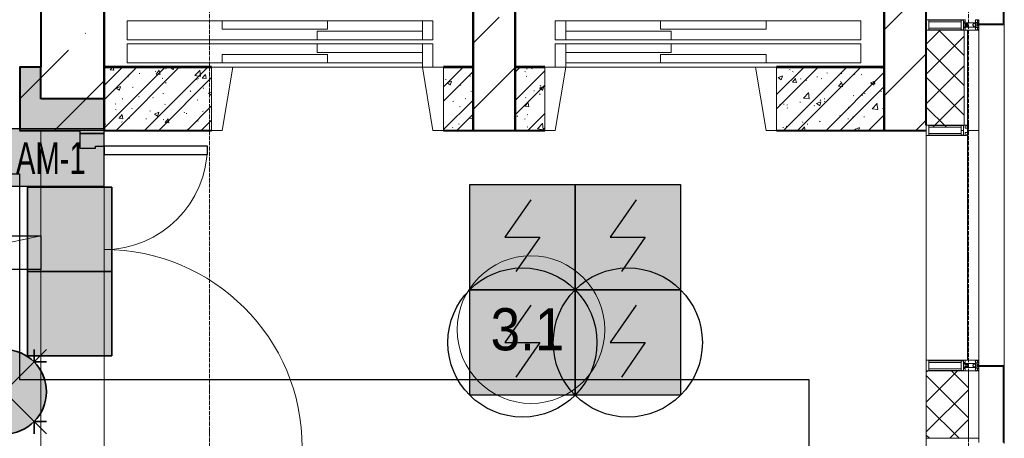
# Model space of a CAD drawing. Header units: millimetres. Extents: x -816133 to 919604, y 87941 to 147341.
# Tile 155 of 201: x -6552 to -1882, y 129264 to 131249. Entities that reach past the tile are written whole.
import ezdxf
from ezdxf.enums import TextEntityAlignment as Align

# ---------------------------------------------------------------- set-up
doc = ezdxf.new("R2010")
doc.units = ezdxf.units.MM
doc.linetypes.add('Линия сетки', pattern=[25, 20, -2.5, 0, -2.5])
for name, color, linetype, lineweight in [('A-000-M_MASS', 7, 'Continuous', 18), ('A-010-A_ROOM', 7, 'Continuous', 20), ('A-200-M_WALL', 7, 'Continuous', 18), ('A-200-M_WALL_EXT', 7, 'Continuous', 18), ('A-200-M_WALL_INT', 7, 'Continuous', 18), ('A-200-M_WALL_PAT', 7, 'Continuous', 40), ('A-214-M_CURT_WALL', 7, 'Continuous', 18), ('A-215-M_CURT_PANEL', 7, 'Continuous', 18), ('A-280-M_COLUMN', 7, 'Continuous', 18), ('A-325-M_DOOR', 7, 'Continuous', 18), ('A-325-M_DOOR__FRAME', 7, 'Continuous', 30), ('A-325-M_DOOR_OPENING', 7, 'Continuous', 18), ('A-325-M_DOOR_PANEL', 7, 'Continuous', 30), ('RC-Извещатели_пожарные', 1, 'Continuous', 30), ('Z-030-M_GRID', 7, 'Continuous', 9), ('Z-060-M_DETAIL', 7, 'Continuous', 18), ('ОС', 5, 'Continuous', 25), ('СОУЭ', 1, 'Continuous', 30), ('СС-011-ПОЖ-СИГНАЛИЗАЦИЯ', 1, 'Continuous', 30), ('УГО АПС и АПЗ$0$_АПС_Оборудование', 1, 'Continuous', 30)]:
    doc.layers.add(name, color=color, linetype=linetype, lineweight=lineweight)
doc.layers.add('EI_HATCH_GALV', color=7, linetype='Continuous')
doc.layers.add('ССПС', color=5, linetype='Continuous')
doc.layers.add('УГО АПС и АПЗ$0$СС_СОУЭ', color=7, linetype='Continuous', lineweight=35, true_color=0x004961)
doc.styles.add('1111', font='ARIALN.TTF')
doc.styles.add('Arial_2', font='arial.ttf', dxfattribs={"width": 0.9, "height": 400})
doc.styles.add('ISOCPEUR', font='isocpeur.ttf', dxfattribs={"height": 300})

# ---------------------------------------------------------------- blocks, each defined once
blk = doc.blocks.new('10эт')
at = {"layer": 'A-200-M_WALL_PAT', "lineweight": 18}
h = blk.add_hatch(color=9, dxfattribs=at)
h.paths.add_polyline_path([(353851.7, 129601.1), (353851.7, 129901.1), (353751.1, 129901.1), (353751.1, 129601.1)])
h.paths.add_polyline_path([(352651.1, 129601.1), (352651.1, 129901.1), (352251.7, 129901.1), (352251.7, 129601.1)])
h = blk.add_hatch(color=9, dxfattribs=at)
h.paths.add_polyline_path([(354036.7, 126501.1), (354151.7, 126501.1), (354151.7, 128021.1), (353851.7, 128021.1), (353851.7, 126501.1)])
h.paths.add_polyline_path([(354151.7, 129601.1), (354151.7, 129751.1), (353851.7, 129751.1), (353851.7, 129601.1), (354036.7, 129601.1)])
at = {"layer": 'A-000-M_MASS', "color": 9}
for p, q in [((354761.7, 129901.1), (355661.7, 129901.1)), ((357241.7, 129901.1), (356341.7, 129901.1)), ((353703.7, 129068.9), (353851.7, 129100.9))]:
    blk.add_line(p, q, dxfattribs=at)
at = {"layer": 'A-000-M_MASS', "color": 9, "lineweight": 30}
for p, q in [((353671.7, 129100.9), (353851.7, 129100.9)), ((353851.7, 129100.9), (353851.7, 128940.9)), ((353851.7, 128940.9), (353671.7, 128940.9))]:
    blk.add_line(p, q, dxfattribs=at)
at = {"layer": 'A-010-A_ROOM', "color": 9}
blk.add_circle((356176.5, 128656.3), 350, dxfattribs=at)
at = {"layer": 'A-200-M_WALL', "color": 9, "lineweight": 9}
for p, q in [((358051.7, 130076.1), (358051.7, 129626.1)), ((358301.7, 130076.1), (358051.7, 130076.1)), ((358231.7, 129626.1), (358231.7, 130076.1)), ((358246.7, 129615.1), (358246.7, 130076.1)), ((358301.7, 129601.1), (358301.7, 130076.1)), ((358246.7, 129601.1), (358301.7, 129601.1)), ((358051.7, 128461.1), (358051.7, 128141.1)), ((358251.7, 128461.1), (358051.7, 128461.1)), ((358251.7, 128141.1), (358251.7, 128461.1)), ((358051.7, 128141.1), (358251.7, 128141.1))]:
    blk.add_line(p, q, dxfattribs=at)
at = {"layer": 'A-200-M_WALL', "color": 9, "lineweight": 40}
for p, q in [((353851.7, 129901.1), (353751.1, 129901.1)), ((353851.7, 129751.1), (353851.7, 129901.1)), ((354151.7, 129751.1), (353851.7, 129751.1)), ((354151.7, 129601.1), (354151.7, 129751.1)), ((353751.1, 129601.1), (353851.7, 129601.1)), ((353851.7, 129601.1), (354036.7, 129601.1))]:
    blk.add_line(p, q, dxfattribs=at)
at = {"layer": 'A-200-M_WALL_EXT', "color": 9, "lineweight": 40}
for p, q in [((353851.7, 131851.1), (353851.7, 129901.1)), ((354151.7, 129601.1), (354151.7, 131851.1)), ((355901.7, 131851.1), (355901.7, 129601.1)), ((356101.7, 129601.1), (356101.7, 131851.1)), ((357851.7, 131851.1), (357851.7, 129601.1)), ((358051.7, 129626.1), (358051.7, 131851.1)), ((353851.7, 129901.1), (353751.7, 129901.1)), ((353751.7, 129901.1), (353751.7, 129601.1)), ((353751.7, 129601.1), (353851.7, 129601.1)), ((353851.7, 129601.1), (354036.7, 129601.1)), ((355901.7, 129601.1), (356101.7, 129601.1)), ((357851.7, 129601.1), (358051.7, 129601.1))]:
    blk.add_line(p, q, dxfattribs=at)
at = {"layer": 'A-200-M_WALL_INT', "color": 9, "lineweight": 40}
for p, q in [((354151.7, 131850.1), (354151.7, 129901.1)), ((354152.7, 129902.1), (354152.7, 131850.1)), ((355900.7, 131850.1), (355900.7, 129902.1)), ((355901.7, 129902.1), (355901.7, 131850.1)), ((356101.7, 131850.1), (356101.7, 129901.1)), ((356102.7, 129902.1), (356102.7, 131850.1)), ((357850.7, 131850.1), (357850.7, 129902.1)), ((357851.7, 129902.1), (357851.7, 131850.1)), ((354661.7, 129901.1), (354151.7, 129901.1)), ((354151.7, 129901.1), (354151.7, 129601.1)), ((354151.7, 129901.1), (354152.7, 129901.1)), ((354661.7, 129902.1), (354152.7, 129902.1)), ((354152.7, 129901.1), (354661.7, 129901.1)), ((354661.7, 129901.1), (354661.7, 129902.1)), ((355900.7, 129902.1), (355761.7, 129902.1)), ((355761.7, 129902.1), (355761.7, 129901.1)), ((355901.7, 129901.1), (355761.7, 129901.1)), ((355761.7, 129901.1), (355901.7, 129901.1)), ((355901.7, 129901.1), (355901.7, 129902.1)), ((355901.7, 129601.1), (355901.7, 129901.1)), ((356241.7, 129901.1), (356101.7, 129901.1)), ((356101.7, 129901.1), (356101.7, 129601.1)), ((356101.7, 129901.1), (356102.7, 129901.1)), ((356241.7, 129902.1), (356102.7, 129902.1)), ((356102.7, 129901.1), (356241.7, 129901.1)), ((356241.7, 129901.1), (356241.7, 129902.1)), ((357850.7, 129902.1), (357341.7, 129902.1)), ((357341.7, 129902.1), (357341.7, 129901.1)), ((357851.7, 129901.1), (357341.7, 129901.1)), ((357341.7, 129901.1), (357851.7, 129901.1)), ((357851.7, 129901.1), (357851.7, 129902.1)), ((357851.7, 129601.1), (357851.7, 129901.1)), ((354151.7, 129601.1), (354661.7, 129601.1)), ((355761.7, 129601.1), (355901.7, 129601.1)), ((356101.7, 129601.1), (356241.7, 129601.1)), ((357341.7, 129601.1), (357851.7, 129601.1))]:
    blk.add_line(p, q, dxfattribs=at)
at = {"layer": 'A-200-M_WALL_PAT', "color": 9, "linetype": 'Continuous', "lineweight": 9}
for p, q in [((357851.7, 130078.6), (358051.7, 130278.6)), ((355901.7, 130014.5), (356026, 130138.7)), ((354061.5, 130060.1), (354063.9, 130062.5)), ((353851.7, 129850.3), (353982.9, 129981.5)), ((357851.7, 129764.3), (358051.7, 129964.3)), ((354151.7, 129813.6), (354239.2, 129901.1)), ((354151.7, 129611.5), (354441.3, 129901.1)), ((354151.7, 129746.2), (354306.6, 129901.1)), ((354180, 129887.5), (354198.2, 129886)), ((354180.2, 129887.5), (354191.6, 129901.1)), ((354198.5, 129884.7), (354195.5, 129901.1)), ((354208.6, 129601.1), (354508.6, 129901.1)), ((354343.3, 129601.1), (354643.3, 129901.1)), ((354398.8, 129868.4), (354413.5, 129885.9)), ((354417.1, 129865.6), (354413.6, 129884.7)), ((354444, 129894.7), (354446.5, 129892.4)), ((354464.4, 129899.9), (354479.5, 129889.6)), ((354464.5, 129899.7), (354468.1, 129901.1)), ((354479.7, 129888.3), (354484, 129901.1)), ((354509.8, 129896.1), (354513.1, 129896.5)), ((354581.7, 129860.8), (354605.5, 129885.6)), ((354608.5, 129857.9), (354605.2, 129886.8)), ((355761.7, 129807.1), (355855.7, 129901.1)), ((355901.7, 129700.1), (356101.7, 129900.1)), ((356101.7, 129877.7), (356125.1, 129901.1)), ((356101.7, 129743), (356241.7, 129883)), ((356155.2, 129893.4), (356158.5, 129893.8)), ((356179.7, 129894.7), (356182.5, 129892.9)), ((357341.7, 129770.7), (357472.1, 129901.1)), ((357341.7, 129703.3), (357539.5, 129901.1)), ((357374.2, 129601.1), (357674.2, 129901.1)), ((357403.6, 129890.3), (357406, 129888)), ((357441.5, 129601.1), (357741.5, 129901.1)), ((357839.4, 129895.8), (357842.7, 129896.2)), ((353751.7, 129750.3), (353851.7, 129850.3)), ((353916.8, 129601.1), (354151.7, 129836)), ((354265, 129856.3), (354267.8, 129854.5)), ((354266.2, 129864.2), (354268.7, 129861.9)), ((354317.7, 129870.8), (354321, 129871.2)), ((354394.3, 129880.9), (354397.7, 129881.3)), ((354398.6, 129868.4), (354416.9, 129866.8)), ((354410.7, 129601.1), (354661.7, 129852.1)), ((354427.7, 129849.4), (354430.6, 129847.6)), ((354581.7, 129861), (354608.8, 129856.8)), ((354590.4, 129842.6), (354593.3, 129840.8)), ((354596.8, 129845.2), (354599.4, 129847.2)), ((354617.3, 129849.3), (354635.5, 129847.7)), ((354617.5, 129849.3), (354632.2, 129866.8)), ((354635.7, 129846.5), (354632.2, 129865.6)), ((355761.7, 129739.8), (355901.7, 129879.8)), ((355770.9, 129842.8), (355774.3, 129843.2)), ((355886.4, 129858), (355889.7, 129858.4)), ((356147.6, 129880.8), (356150.1, 129878.5)), ((356154, 129856.6), (356156.6, 129858.6)), ((357348.7, 129851.7), (357363.8, 129841.5)), ((357348.8, 129851.5), (357370.2, 129859.7)), ((357364.1, 129840.1), (357370.2, 129858.5)), ((357417.1, 129880.6), (357420, 129878.8)), ((357417.3, 129829.9), (357431.9, 129847.4)), ((357435.5, 129827.1), (357432, 129846.2)), ((357455.1, 129845.2), (357458.4, 129845.6)), ((357481.4, 129839.7), (357484.2, 129837.9)), ((357531.8, 129855.3), (357535.1, 129855.7)), ((357552.8, 129845.1), (357555.5, 129847.1)), ((357576.2, 129601.1), (357851.7, 129876.5)), ((357579.8, 129873.7), (357582.7, 129871.9)), ((357647.2, 129870.5), (357650.5, 129870.9)), ((357709.3, 129866.6), (357712, 129868.6)), ((357742.5, 129866.9), (357745.4, 129865.1)), ((357786.9, 129827.1), (357808.2, 129835.3)), ((354208.3, 129801.6), (354223.4, 129791.3)), ((354208.4, 129801.4), (354229.8, 129809.5)), ((354223.6, 129790), (354229.8, 129808.4)), ((354286.3, 129804.2), (354289, 129806.2)), ((354442.8, 129825.6), (354445.5, 129827.7)), ((354621.8, 129801.1), (354625.1, 129801.6)), ((355778.5, 129826.6), (355793.6, 129816.4)), ((355778.6, 129826.4), (355800, 129834.6)), ((355792.1, 129819.8), (355794.6, 129817.5)), ((355793.9, 129815.1), (355800, 129833.5)), ((355841.7, 129814.2), (355844.4, 129816.2)), ((356101.7, 129675.6), (356241.7, 129815.6)), ((356190.4, 129788.3), (356193.8, 129788.8)), ((356216.5, 129802.2), (356231.7, 129792)), ((356216.7, 129802), (356238, 129810.2)), ((356220.6, 129813.9), (356223.1, 129811.6)), ((356231.9, 129790.6), (356238.1, 129809.1)), ((357394.5, 129822.3), (357397.2, 129824.3)), ((357417, 129829.9), (357435.3, 129828.3)), ((357635.7, 129810.8), (357653.9, 129809.2)), ((357635.9, 129810.8), (357650.6, 129828.3)), ((357643.6, 129601.1), (357851.7, 129809.2)), ((357644.1, 129832.8), (357646.9, 129831)), ((357654.1, 129808), (357650.6, 129827.1)), ((357786.7, 129827.3), (357801.9, 129817.1)), ((357802.1, 129815.7), (357808.3, 129834.1)), ((357806.8, 129825.9), (357809.6, 129824.1)), ((354237.5, 129750.6), (354240.9, 129751)), ((354314.2, 129760.7), (354317.5, 129761.1)), ((354382.6, 129757.5), (354385.1, 129755.3)), ((354429.6, 129775.9), (354432.9, 129776.3)), ((354560.4, 129788), (354562.9, 129785.8)), ((354593.1, 129743.7), (354595.7, 129745.7)), ((354646.3, 129777.1), (354661.5, 129766.9)), ((354646.5, 129776.9), (354661.7, 129782.8)), ((354661.7, 129765.6), (354661.7, 129765.7)), ((355761.7, 129605), (355901.7, 129745)), ((355865.1, 129752.8), (355867.6, 129750.6)), ((355892.1, 129787.6), (355894.9, 129785.8)), ((356150.3, 129755.1), (356152.9, 129757.1)), ((356217.5, 129773.8), (356220.4, 129772)), ((357469, 129754.1), (357492.7, 129778.9)), ((357469, 129754.3), (357496.1, 129750.1)), ((357495.8, 129751.2), (357492.4, 129780.1)), ((357549.1, 129743.6), (357551.8, 129745.7)), ((357567, 129750.3), (357570.3, 129750.7)), ((357705.6, 129765.1), (357708.3, 129767.1)), ((357746.5, 129769.4), (357749, 129767.2)), ((357759.2, 129775.6), (357762.5, 129776)), ((357835.8, 129785.6), (357839.1, 129786.1)), ((354204.9, 129727), (354207.4, 129724.7)), ((354205.7, 129700.6), (354208.5, 129698.8)), ((354282.6, 129702.7), (354285.3, 129704.8)), ((354439.1, 129724.2), (354441.8, 129726.2)), ((354545.4, 129601.1), (354661.7, 129717.4)), ((355806.2, 129737.8), (355809.5, 129738.2)), ((355838, 129712.7), (355840.7, 129714.8)), ((356147.6, 129715.4), (356165.8, 129713.8)), ((356147.8, 129715.4), (356162.5, 129732.9)), ((356166.1, 129712.6), (356162.5, 129731.7)), ((357356.5, 129725.7), (357359.3, 129723.9)), ((357374.9, 129725), (357378.3, 129725.4)), ((357390.8, 129720.8), (357393.5, 129722.8)), ((357391, 129708.4), (357393.5, 129706.1)), ((357451.6, 129735.1), (357454.9, 129735.5)), ((357519.2, 129718.8), (357522, 129717)), ((357530.6, 129729), (357545.8, 129718.8)), ((357530.8, 129728.8), (357552.1, 129737)), ((357546, 129717.4), (357552.2, 129735.8)), ((357568.7, 129738.9), (357571.2, 129736.6)), ((357681.9, 129711.9), (357684.7, 129710.1)), ((357794.2, 129703.8), (357821.4, 129699.6)), ((357794.3, 129703.7), (357818, 129728.4)), ((357821.1, 129700.8), (357817.7, 129729.7)), ((357819.5, 129702.5), (357822, 129700.2)), ((357844.6, 129705.1), (357847.4, 129703.3)), ((354222.3, 129658.3), (354240.5, 129656.7)), ((354222.5, 129658.3), (354237.2, 129675.8)), ((354240.8, 129655.5), (354237.2, 129674.6)), ((354269.9, 129659.6), (354272.8, 129657.8)), ((354349.4, 129655.6), (354352.7, 129656.1)), ((354368.4, 129693.7), (354371.2, 129691.9)), ((354390.2, 129678.8), (354405.4, 129668.6)), ((354390.4, 129678.6), (354411.7, 129686.8)), ((354405.6, 129667.3), (354411.8, 129685.7)), ((354432.6, 129652.7), (354435.5, 129650.9)), ((354441.1, 129639.1), (354455.8, 129656.6)), ((354459.4, 129636.3), (354455.9, 129655.5)), ((354531.1, 129686.8), (354533.9, 129685)), ((354541.6, 129680.9), (354544.9, 129681.4)), ((354612.7, 129601.1), (354661.7, 129650)), ((354618.2, 129691), (354621.5, 129691.5)), ((355825.1, 129601.1), (355901.7, 129677.7)), ((355882.9, 129659), (355901.7, 129678.6)), ((355882.9, 129659.2), (355901.7, 129656.3)), ((356110.2, 129668.1), (356113.6, 129668.6)), ((356146.6, 129653.6), (356149.2, 129655.7)), ((356159.3, 129676.7), (356161.8, 129674.4)), ((356161.8, 129601.1), (356241.7, 129680.9)), ((357641.8, 129672), (357644.2, 129669.7)), ((357679, 129655.3), (357682.3, 129655.8)), ((357701.9, 129663.6), (357704.6, 129665.7)), ((357755.6, 129665.4), (357759, 129665.9)), ((357778.3, 129601.1), (357851.7, 129674.5)), ((358002.8, 129601.1), (358051.7, 129650)), ((354157.4, 129630.3), (354160.7, 129630.8)), ((354234, 129640.4), (354237.3, 129640.9)), ((354278.9, 129601.2), (354281.6, 129603.3)), ((354435.4, 129622.7), (354438.1, 129624.7)), ((354440.9, 129639.2), (354459.2, 129637.6)), ((354547.8, 129606.2), (354550.3, 129603.9)), ((354589.4, 129642.2), (354592, 129644.3)), ((354595.4, 129645.9), (354598.2, 129644.1)), ((354659.6, 129620), (354661.7, 129619.8)), ((354659.8, 129620), (354661.7, 129622.3)), ((355803.8, 129615.6), (355806.2, 129613.4)), ((355832.8, 129631.8), (355835.6, 129630)), ((355834.3, 129611.3), (355836.9, 129613.3)), ((356158.2, 129618.1), (356161, 129616.3)), ((356208.2, 129608.6), (356232, 129633.3)), ((356208.2, 129608.7), (356235.3, 129604.5)), ((356229.2, 129601.1), (356241.7, 129613.6)), ((356235, 129605.6), (356231.6, 129634.6)), ((357371.4, 129614.8), (357374.7, 129615.3)), ((357387.1, 129619.3), (357389.8, 129621.4)), ((357459.9, 129601.1), (357474.2, 129618.1)), ((357464, 129641.5), (357466.5, 129639.2)), ((357477.2, 129601.1), (357474.3, 129616.9)), ((357486.8, 129630), (357490.2, 129630.5)), ((357545.4, 129642.2), (357548.1, 129644.2)), ((357712.6, 129606.3), (357720.3, 129601.1)), ((357712.7, 129606.1), (357734.1, 129614.3)), ((357730.1, 129601.1), (357734.1, 129613.1)), ((357845.6, 129601.1), (357851.7, 129607.1))]:
    blk.add_line(p, q, dxfattribs=at)
at = {"layer": 'A-200-M_WALL_PAT', "color": 9, "linetype": 'Continuous', "lineweight": 5}
for p, q in [((358051.7, 130009.5), (358118.2, 130076.1)), ((358231.7, 129955.6), (358111.3, 130076.1)), ((358051.7, 129868.1), (358231.7, 130048.1)), ((358231.7, 129814.2), (358051.7, 129994.2)), ((358051.7, 129726.7), (358231.7, 129906.7)), ((358231.7, 129672.8), (358051.7, 129852.8)), ((358082.4, 129616), (358231.7, 129765.3)), ((358147.1, 129616), (358051.7, 129711.3)), ((358051.7, 128453.9), (358058.9, 128461.1)), ((358051.7, 128312.5), (358200.3, 128461.1)), ((358251.7, 128238.6), (358051.7, 128438.6)), ((358251.7, 128380), (358170.6, 128461.1)), ((358051.7, 128171.1), (358251.7, 128371.1)), ((358207.8, 128141.1), (358051.7, 128297.1)), ((358163.1, 128141.1), (358251.7, 128229.7)), ((358066.4, 128141.1), (358051.7, 128155.7))]:
    blk.add_line(p, q, dxfattribs=at)
at = {"layer": 'A-214-M_CURT_WALL', "color": 9, "lineweight": 5, "extrusion": (0, 0, -1)}
for p, q in [((358051.7, 130126.1), (358051.7, 130076.1)), ((358301.7, 130106.1), (358301.7, 130126.1)), ((358051.7, 130076.1), (358301.7, 130076.1)), ((358301.7, 130076.1), (358301.7, 130101.1)), ((358228.2, 129626.1), (358064.4, 129626.1)), ((358064.4, 129576.1), (358228.2, 129576.1)), ((358301.7, 128511.1), (358051.7, 128511.1)), ((358051.7, 128511.1), (358051.7, 128461.1)), ((358301.7, 128486.1), (358301.7, 128511.1)), ((358301.7, 128461.1), (358301.7, 128481.1)), ((358051.7, 128461.1), (358301.7, 128461.1)), ((358301.7, 128141.1), (358051.7, 128141.1)), ((358051.7, 128141.1), (358051.7, 128091.1)), ((358301.7, 128121.1), (358301.7, 128141.1))]:
    blk.add_line(p, q, dxfattribs=at)
at = {"layer": 'A-214-M_CURT_WALL', "color": 9, "lineweight": 5}
for p, q in [((358051.7, 128511.1), (358051.7, 129576.1)), ((358301.7, 128141.1), (358301.7, 128461.1))]:
    blk.add_line(p, q, dxfattribs=at)
at = {"layer": 'A-215-M_CURT_PANEL', "color": 9, "lineweight": 5}
for p, q in [((358301.7, 129601.1), (358246.7, 129601.1)), ((358246.7, 129587.1), (358246.7, 128511.1)), ((358301.7, 128511.1), (358301.7, 129601.1)), ((358246.7, 128511.1), (358301.7, 128511.1))]:
    blk.add_line(p, q, dxfattribs=at)
at = {"layer": 'A-280-M_COLUMN', "color": 9, "lineweight": 5}
for p, q in [((358416.7, 130106.1), (358416.7, 130596.1)), ((358421.7, 130601.1), (358421.7, 130101.1)), ((358301.7, 130101.1), (358301.7, 130106.1)), ((358301.7, 130106.1), (358416.7, 130106.1)), ((358421.7, 130101.1), (358301.7, 130101.1)), ((358421.7, 128486.1), (358421.7, 130101.1)), ((358301.7, 128486.1), (358421.7, 128486.1)), ((358301.7, 128481.1), (358301.7, 128486.1)), ((358416.7, 128481.1), (358301.7, 128481.1)), ((358416.7, 128121.1), (358416.7, 128481.1)), ((358421.7, 128486.1), (358421.7, 128116.1))]:
    blk.add_line(p, q, dxfattribs=at)
at = {"layer": 'A-325-M_DOOR', "color": 9}
for p, q in [((354711.7, 130121.1), (354261.7, 130121.1)), ((354261.7, 130121.1), (354261.7, 130031.1)), ((354711.7, 130121.1), (354711.7, 130081.1)), ((355211.7, 130121.1), (354711.7, 130121.1)), ((355211.7, 130081.1), (355211.7, 130121.1)), ((355661.7, 130121.1), (355211.7, 130121.1)), ((355711.7, 130121.1), (355661.7, 130121.1)), ((355661.7, 130121.1), (355661.7, 130031.1)), ((355711.7, 130031.1), (355711.7, 130121.1)), ((356341.7, 130121.1), (356291.7, 130121.1)), ((356291.7, 130121.1), (356291.7, 130031.1)), ((356791.7, 130121.1), (356341.7, 130121.1)), ((356341.7, 130031.1), (356341.7, 130121.1)), ((357291.7, 130121.1), (356791.7, 130121.1)), ((356791.7, 130121.1), (356791.7, 130081.1)), ((357291.7, 130081.1), (357291.7, 130121.1)), ((357741.7, 130121.1), (357291.7, 130121.1)), ((357741.7, 130031.1), (357741.7, 130121.1)), ((354711.7, 130081.1), (355211.7, 130081.1)), ((355161.7, 130071.1), (355161.7, 130031.1)), ((355661.7, 130071.1), (355161.7, 130071.1)), ((355661.7, 130031.1), (355661.7, 130071.1)), ((356841.7, 130071.1), (356341.7, 130071.1)), ((356341.7, 130071.1), (356341.7, 130031.1)), ((356791.7, 130081.1), (357291.7, 130081.1)), ((356841.7, 130031.1), (356841.7, 130071.1)), ((354261.7, 130031.1), (355161.7, 130031.1)), ((355161.7, 130031.1), (355661.7, 130031.1)), ((355661.7, 130031.1), (355711.7, 130031.1)), ((356291.7, 130031.1), (356341.7, 130031.1)), ((356341.7, 130031.1), (356841.7, 130031.1)), ((356841.7, 130031.1), (357741.7, 130031.1)), ((355161.7, 130011.1), (354261.7, 130011.1)), ((354261.7, 130011.1), (354261.7, 129921.1)), ((355661.7, 130011.1), (355161.7, 130011.1)), ((355161.7, 130011.1), (355161.7, 129971.1)), ((355661.7, 129971.1), (355661.7, 130011.1)), ((355661.7, 130011.1), (355661.7, 129901.1)), ((355711.7, 130011.1), (355661.7, 130011.1)), ((355711.7, 129901.1), (355711.7, 130011.1)), ((356341.7, 130011.1), (356291.7, 130011.1)), ((356291.7, 130011.1), (356291.7, 129901.1)), ((356841.7, 130011.1), (356341.7, 130011.1)), ((356341.7, 130011.1), (356341.7, 129971.1)), ((356341.7, 129901.1), (356341.7, 130011.1)), ((356841.7, 129971.1), (356841.7, 130011.1)), ((357741.7, 130011.1), (356841.7, 130011.1)), ((357741.7, 129921.1), (357741.7, 130011.1)), ((355211.7, 129961.1), (354711.7, 129961.1)), ((354711.7, 129961.1), (354711.7, 129921.1)), ((355161.7, 129971.1), (355661.7, 129971.1)), ((355211.7, 129921.1), (355211.7, 129961.1)), ((356341.7, 129971.1), (356841.7, 129971.1)), ((357291.7, 129961.1), (356791.7, 129961.1)), ((356791.7, 129961.1), (356791.7, 129921.1)), ((357291.7, 129921.1), (357291.7, 129961.1)), ((354261.7, 129921.1), (354711.7, 129921.1)), ((354761.7, 129901.1), (354661.7, 129901.1)), ((354661.7, 129901.1), (354661.7, 129601.1)), ((354711.7, 129921.1), (355211.7, 129921.1)), ((354711.7, 129601.1), (354761.7, 129901.1)), ((355211.7, 129921.1), (355661.7, 129921.1)), ((355661.7, 129901.1), (355711.7, 129901.1)), ((355661.7, 129901.1), (355711.7, 129601.1)), ((355761.7, 129901.1), (355711.7, 129901.1)), ((355761.7, 129601.1), (355761.7, 129901.1)), ((356291.7, 129901.1), (356241.7, 129901.1)), ((356241.7, 129901.1), (356241.7, 129601.1)), ((356291.7, 129901.1), (356341.7, 129901.1)), ((356291.7, 129601.1), (356341.7, 129901.1)), ((356341.7, 129921.1), (356791.7, 129921.1)), ((356791.7, 129921.1), (357291.7, 129921.1)), ((357341.7, 129901.1), (357241.7, 129901.1)), ((357241.7, 129901.1), (357291.7, 129601.1)), ((357291.7, 129921.1), (357741.7, 129921.1)), ((357341.7, 129601.1), (357341.7, 129901.1)), ((354661.7, 129601.1), (354711.7, 129601.1)), ((355711.7, 129601.1), (355761.7, 129601.1)), ((356241.7, 129601.1), (356291.7, 129601.1)), ((357291.7, 129601.1), (357341.7, 129601.1))]:
    blk.add_line(p, q, dxfattribs=at)
at = {"layer": 'A-325-M_DOOR', "color": 9, "lineweight": 30}
for p, q in [((354151.7, 129601.1), (354036.7, 129601.1)), ((354036.7, 129601.1), (354036.7, 129586.1)), ((354036.7, 129586.1), (354151.7, 129586.1)), ((354151.7, 129586.1), (354151.7, 129601.1))]:
    blk.add_line(p, q, dxfattribs=at)
at = {"layer": 'A-325-M_DOOR__FRAME', "color": 9}
for p, q in [((354036.7, 129586.1), (354036.7, 129516.1)), ((354151.7, 129586.1), (354036.7, 129586.1)), ((354151.7, 129526.1), (354151.7, 129586.1)), ((354036.7, 129516.1), (354111.7, 129516.1)), ((354111.7, 129516.1), (354111.7, 129526.1)), ((354111.7, 129526.1), (354151.7, 129526.1))]:
    blk.add_line(p, q, dxfattribs=at)
at = {"layer": 'A-325-M_DOOR_OPENING', "color": 9}
for p, q in [((353851.7, 128021.1), (353851.7, 129601.1)), ((354151.7, 128021.1), (354151.7, 129601.1))]:
    blk.add_line(p, q, dxfattribs=at)
at = {"layer": 'A-325-M_DOOR_PANEL', "color": 9}
for p, q in [((354641.7, 129526.1), (354151.7, 129526.1)), ((354151.7, 129526.1), (354151.7, 129486.1)), ((354641.7, 129486.1), (354641.7, 129526.1)), ((354151.7, 129486.1), (354641.7, 129486.1))]:
    blk.add_line(p, q, dxfattribs=at)
at = {"layer": 'A-325-M_DOOR_PANEL', "color": 9, "lineweight": 18}
for centre, radius, start, end in [((354151.7, 129526.1), 490, 270, 0), ((354151.7, 128096.1), 940, 0, 90)]:
    blk.add_arc(centre, radius, start, end, dxfattribs=at)
at = {"layer": 'Z-030-M_GRID', "color": 9, "linetype": 'Линия сетки'}
for p, q in [((354651.7, 116076.8), (354651.7, 137026.1)), ((358251.7, 116076.8), (358251.7, 137026.1))]:
    blk.add_line(p, q, dxfattribs=at)
at = {"layer": 'Z-060-M_DETAIL', "color": 9, "lineweight": 5, "extrusion": (0, 0, -1)}
for p, q in [((358236.5, 130126.1), (358051.7, 130126.1)), ((358051.7, 130126.1), (358051.7, 130101.1)), ((358064.4, 130124.1), (358064.4, 130101.1)), ((358064.4, 130124.1), (358228.2, 130124.1)), ((358217.8, 130116), (358064.4, 130116)), ((358217.8, 130101.1), (358217.8, 130124.1)), ((358228.2, 130101.6), (358228.2, 130124.1)), ((358236.5, 130115.1), (358236.5, 130126.1)), ((358284.1, 130120), (358285.7, 130122.4)), ((358285.1, 130119.4), (358284.1, 130120)), ((358284.7, 130123.4), (358284.7, 130124.9)), ((358284.7, 130124.9), (358287.1, 130124.9)), ((358284.7, 130123.4), (358285.7, 130123.4)), ((358285.1, 130108.4), (358285.1, 130119.4)), ((358285.7, 130123.4), (358285.7, 130122.4)), ((358287.1, 130124.9), (358287.5, 130126.1)), ((358291.1, 130123.6), (358287.1, 130124.9)), ((358301.7, 130126.1), (358287.5, 130126.1)), ((358291.1, 130123.6), (358291.8, 130124.8)), ((358291.6, 130124.3), (358293.7, 130123.6)), ((358300.4, 130124.8), (358291.8, 130124.8)), ((358293.7, 130123.6), (358297.2, 130123.6)), ((358297.2, 130122.4), (358295.2, 130122.4)), ((358295.2, 130122.4), (358295.2, 130115.3)), ((358297.2, 130122.4), (358297.2, 130123.6)), ((358300.4, 130124.8), (358300.4, 130112.9)), ((358301.7, 130126.1), (358301.7, 130101.1)), ((358051.7, 130076.1), (358051.7, 130101.1)), ((358236.5, 130076.1), (358051.7, 130076.1)), ((358064.4, 130078.1), (358064.4, 130101.1)), ((358217.8, 130086.2), (358064.4, 130086.2)), ((358064.4, 130078.1), (358228.2, 130078.1)), ((358217.8, 130101.1), (358217.8, 130078.1)), ((358228.2, 130100.6), (358228.2, 130078.1)), ((358230.5, 130115.1), (358236.5, 130115.1)), ((358230.5, 130111.1), (358230.5, 130115.1)), ((358248.7, 130111.1), (358230.5, 130111.1)), ((358230.5, 130091.1), (358230.5, 130087.1)), ((358248.7, 130091.1), (358230.5, 130091.1)), ((358230.5, 130087.1), (358236.5, 130087.1)), ((358236.5, 130108.1), (358234.5, 130106.9)), ((358234.5, 130105.2), (358234.5, 130106.9)), ((358234.5, 130105.2), (358236.7, 130104)), ((358234.5, 130096.9), (358236.7, 130098.1)), ((358234.5, 130096.9), (358234.5, 130095.2)), ((358236.5, 130094), (358234.5, 130095.2)), ((358236.5, 130108.1), (358247.1, 130108.1)), ((358236.5, 130094), (358247.1, 130094)), ((358236.5, 130087.1), (358236.5, 130076.1)), ((358236.7, 130104), (358247.1, 130104)), ((358236.7, 130098.1), (358247.1, 130098.1)), ((358248.7, 130109.8), (358247.1, 130108.1)), ((358248.7, 130102.4), (358247.1, 130104)), ((358248.7, 130099.8), (358247.1, 130098.1)), ((358248.7, 130092.4), (358247.1, 130094)), ((358248.7, 130109.8), (358248.7, 130111.1)), ((358248.7, 130111.1), (358284.7, 130111.1)), ((358248.7, 130101.1), (358248.7, 130102.4)), ((358248.7, 130101.1), (358248.7, 130099.8)), ((358248.7, 130092.4), (358248.7, 130091.1)), ((358248.7, 130091.1), (358284.7, 130091.1)), ((358278.7, 130109.6), (358271.7, 130102.6)), ((358271.7, 130102.6), (358271.7, 130101.1)), ((358271.7, 130099.5), (358271.7, 130101.1)), ((358278.7, 130092.6), (358271.7, 130099.5)), ((358283.3, 130109.6), (358278.7, 130109.6)), ((358283.3, 130092.6), (358278.7, 130092.6)), ((358283.3, 130108.6), (358283.3, 130109.6)), ((358284.7, 130108.6), (358283.3, 130108.6)), ((358283.3, 130093.6), (358283.3, 130092.6)), ((358284.7, 130093.6), (358283.3, 130093.6)), ((358283.7, 130108.4), (358285.1, 130108.4)), ((358283.7, 130103.7), (358283.7, 130108.4)), ((358283.7, 130103.7), (358284.9, 130103.7)), ((358283.7, 130098.4), (358284.9, 130098.4)), ((358283.7, 130098.4), (358283.7, 130093.7)), ((358283.7, 130093.7), (358285.1, 130093.7)), ((358285.1, 130082.7), (358284.1, 130082.1)), ((358284.1, 130082.1), (358285.7, 130079.7)), ((358284.7, 130111.1), (358284.7, 130108.6)), ((358284.7, 130091.1), (358284.7, 130093.6)), ((358284.7, 130078.7), (358285.7, 130078.7)), ((358284.7, 130078.7), (358284.7, 130077.2)), ((358284.7, 130077.2), (358287.1, 130077.2)), ((358284.9, 130103.7), (358284.9, 130101.1)), ((358284.9, 130098.4), (358284.9, 130101.1)), ((358286.9, 130101.1), (358284.9, 130101.1)), ((358286.9, 130101.1), (358284.9, 130101.1)), ((358285.1, 130093.7), (358285.1, 130082.7)), ((358285.7, 130078.7), (358285.7, 130079.7)), ((358292.7, 130113.3), (358286.9, 130113.3)), ((358286.9, 130113.3), (358286.9, 130101.1)), ((358286.9, 130088.9), (358286.9, 130101.1)), ((358292.7, 130088.9), (358286.9, 130088.9)), ((358291.1, 130078.5), (358287.1, 130077.2)), ((358287.1, 130077.2), (358287.5, 130076.1)), ((358301.7, 130076.1), (358287.5, 130076.1)), ((358294.1, 130113.7), (358290.3, 130112.4)), ((358290.5, 130111.6), (358290.3, 130112.3)), ((358290.5, 130090.6), (358290.3, 130089.8)), ((358294.1, 130088.4), (358290.3, 130089.7)), ((358300.2, 130111.6), (358290.5, 130111.6)), ((358300.2, 130090.6), (358290.5, 130090.6)), ((358291.1, 130078.5), (358291.8, 130077.4)), ((358291.6, 130077.8), (358293.7, 130078.6)), ((358300.4, 130077.4), (358291.8, 130077.4)), ((358293.7, 130101.1), (358293.7, 130105.9)), ((358300.2, 130105.9), (358293.7, 130105.9)), ((358301.7, 130101.1), (358293.7, 130101.1)), ((358293.7, 130101.1), (358293.7, 130096.3)), ((358301.7, 130101.1), (358293.7, 130101.1)), ((358300.2, 130096.3), (358293.7, 130096.3)), ((358293.7, 130078.6), (358297.2, 130078.6)), ((358294.1, 130113.7), (358294.8, 130112.9)), ((358294.1, 130088.4), (358294.8, 130089.3)), ((358297.2, 130114.2), (358294.5, 130113.2)), ((358297.2, 130087.9), (358294.5, 130088.9)), ((358300.4, 130112.9), (358294.8, 130112.9)), ((358300.4, 130089.3), (358294.8, 130089.3)), ((358295.2, 130115.3), (358297.2, 130115.3)), ((358295.2, 130079.8), (358295.2, 130086.9)), ((358295.2, 130086.9), (358297.2, 130086.9)), ((358297.2, 130079.8), (358295.2, 130079.8)), ((358297.2, 130114.2), (358297.2, 130115.3)), ((358297.2, 130087.9), (358297.2, 130086.9)), ((358297.2, 130079.8), (358297.2, 130078.6)), ((358300.2, 130105.9), (358300.2, 130111.6)), ((358300.2, 130096.3), (358300.2, 130090.6)), ((358300.4, 130077.4), (358300.4, 130089.3)), ((358301.7, 130076.1), (358301.7, 130101.1)), ((358051.7, 129601.1), (358051.7, 129626.1)), ((358051.7, 129626.1), (358064.4, 129626.1)), ((358236.5, 129626.1), (358051.7, 129626.1)), ((358051.7, 129626.1), (358051.7, 129601.1)), ((358064.4, 129624.1), (358064.4, 129601.1)), ((358064.4, 129624.1), (358064.4, 129601.1)), ((358064.4, 129624.1), (358228.2, 129624.1)), ((358064.4, 129601.1), (358064.4, 129616)), ((358064.4, 129616), (358217.8, 129616)), ((358217.8, 129616), (358064.4, 129616)), ((358217.8, 129601.1), (358217.8, 129624.1)), ((358217.8, 129624.1), (358228.2, 129624.1)), ((358217.8, 129601.1), (358217.8, 129624.1)), ((358217.8, 129616), (358217.8, 129601.1)), ((358228.2, 129626.1), (358236.5, 129626.1)), ((358228.2, 129624.1), (358228.2, 129601.1)), ((358228.2, 129601.1), (358228.2, 129624.1)), ((358228.2, 129601.6), (358228.2, 129624.1)), ((358236.5, 129626.1), (358241.5, 129626.1)), ((358236.5, 129611.1), (358236.5, 129626.1)), ((358236.5, 129626.1), (358241.5, 129626.1)), ((358236.5, 129626.1), (358236.5, 129611.1)), ((358236.5, 129611.1), (358236.5, 129626.1)), ((358246.7, 129611.1), (358236.5, 129611.1)), ((358236.5, 129611.1), (358246.7, 129611.1)), ((358246.7, 129611.1), (358236.5, 129611.1)), ((358246.7, 129611.1), (358246.7, 129615.1)), ((358246.7, 129615.1), (358246.7, 129611.1)), ((358246.7, 129611.1), (358246.7, 129601.1)), ((358246.7, 129601.1), (358246.7, 129611.1)), ((358051.7, 129576.1), (358051.7, 129601.1)), ((358051.7, 129576.1), (358051.7, 129601.1)), ((358064.4, 129576.1), (358051.7, 129576.1)), ((358236.5, 129576.1), (358051.7, 129576.1)), ((358064.4, 129586.2), (358064.4, 129601.1)), ((358064.4, 129601.1), (358064.4, 129578.1)), ((358064.4, 129578.1), (358064.4, 129601.1)), ((358217.8, 129586.2), (358064.4, 129586.2)), ((358217.8, 129586.2), (358064.4, 129586.2)), ((358064.4, 129578.1), (358228.2, 129578.1)), ((358217.8, 129601.1), (358217.8, 129586.2)), ((358217.8, 129578.1), (358217.8, 129601.1)), ((358217.8, 129601.1), (358228.2, 129601.1)), ((358217.8, 129601.1), (358217.8, 129578.1)), ((358228.2, 129601.1), (358217.8, 129601.1)), ((358228.2, 129578.1), (358217.8, 129578.1)), ((358228.2, 129601.1), (358228.2, 129578.1)), ((358228.2, 129578.1), (358228.2, 129601.1)), ((358228.2, 129600.6), (358228.2, 129578.1)), ((358236.5, 129576.1), (358228.2, 129576.1)), ((358236.5, 129591.1), (358246.7, 129591.1)), ((358236.5, 129576.1), (358236.5, 129591.1)), ((358246.7, 129591.1), (358236.5, 129591.1)), ((358236.5, 129591.1), (358236.5, 129576.1)), ((358236.5, 129591.1), (358236.5, 129576.1)), ((358246.7, 129591.1), (358236.5, 129591.1)), ((358236.5, 129576.1), (358241.5, 129576.1)), ((358241.5, 129576.1), (358236.5, 129576.1)), ((358246.7, 129601.1), (358246.7, 129591.1)), ((358246.7, 129601.1), (358246.7, 129591.1)), ((358246.7, 129591.1), (358246.7, 129587.1)), ((358246.7, 129591.1), (358246.7, 129587.1)), ((358236.5, 128511.1), (358051.7, 128511.1)), ((358051.7, 128511.1), (358051.7, 128486.1)), ((358051.7, 128461.1), (358051.7, 128486.1)), ((358064.4, 128509.1), (358064.4, 128486.1)), ((358064.4, 128509.1), (358228.2, 128509.1)), ((358217.8, 128501), (358064.4, 128501)), ((358064.4, 128463.1), (358064.4, 128486.1)), ((358217.8, 128486.1), (358217.8, 128509.1)), ((358217.8, 128486.1), (358217.8, 128463.1)), ((358228.2, 128486.6), (358228.2, 128509.1)), ((358228.2, 128485.6), (358228.2, 128463.1)), ((358230.5, 128500.1), (358236.5, 128500.1)), ((358230.5, 128496.1), (358230.5, 128500.1)), ((358248.7, 128496.1), (358230.5, 128496.1)), ((358236.5, 128493.1), (358234.5, 128491.9)), ((358234.5, 128490.2), (358234.5, 128491.9)), ((358234.5, 128490.2), (358236.7, 128489)), ((358234.5, 128481.9), (358236.7, 128483.1)), ((358234.5, 128481.9), (358234.5, 128480.2)), ((358236.5, 128500.1), (358236.5, 128511.1)), ((358236.5, 128493.1), (358247.1, 128493.1)), ((358236.7, 128489), (358247.1, 128489)), ((358236.7, 128483.1), (358247.1, 128483.1)), ((358248.7, 128494.8), (358247.1, 128493.1)), ((358248.7, 128487.4), (358247.1, 128489)), ((358248.7, 128484.8), (358247.1, 128483.1)), ((358248.7, 128494.8), (358248.7, 128496.1)), ((358248.7, 128496.1), (358284.7, 128496.1)), ((358248.7, 128486.1), (358248.7, 128487.4)), ((358248.7, 128486.1), (358248.7, 128484.8)), ((358278.7, 128494.6), (358271.7, 128487.6)), ((358271.7, 128487.6), (358271.7, 128486.1)), ((358271.7, 128484.5), (358271.7, 128486.1)), ((358278.7, 128477.6), (358271.7, 128484.5)), ((358283.3, 128494.6), (358278.7, 128494.6)), ((358283.3, 128493.6), (358283.3, 128494.6)), ((358284.7, 128493.6), (358283.3, 128493.6)), ((358283.7, 128493.4), (358285.1, 128493.4)), ((358283.7, 128488.7), (358283.7, 128493.4)), ((358283.7, 128488.7), (358284.9, 128488.7)), ((358283.7, 128483.4), (358284.9, 128483.4)), ((358283.7, 128483.4), (358283.7, 128478.7)), ((358284.1, 128505), (358285.7, 128507.4)), ((358285.1, 128504.4), (358284.1, 128505)), ((358284.7, 128508.4), (358284.7, 128509.9)), ((358284.7, 128509.9), (358287.1, 128509.9)), ((358284.7, 128508.4), (358285.7, 128508.4)), ((358284.7, 128496.1), (358284.7, 128493.6)), ((358284.9, 128488.7), (358284.9, 128486.1)), ((358284.9, 128483.4), (358284.9, 128486.1)), ((358286.9, 128486.1), (358284.9, 128486.1)), ((358286.9, 128486.1), (358284.9, 128486.1)), ((358285.1, 128493.4), (358285.1, 128504.4)), ((358285.7, 128508.4), (358285.7, 128507.4)), ((358292.7, 128498.3), (358286.9, 128498.3)), ((358286.9, 128498.3), (358286.9, 128486.1)), ((358286.9, 128473.9), (358286.9, 128486.1)), ((358287.1, 128509.9), (358287.5, 128511.1)), ((358291.1, 128508.6), (358287.1, 128509.9)), ((358301.7, 128511.1), (358287.5, 128511.1)), ((358294.1, 128498.7), (358290.3, 128497.4)), ((358290.5, 128496.6), (358290.3, 128497.3)), ((358300.2, 128496.6), (358290.5, 128496.6)), ((358291.1, 128508.6), (358291.8, 128509.8)), ((358291.6, 128509.3), (358293.7, 128508.6)), ((358300.4, 128509.8), (358291.8, 128509.8)), ((358293.7, 128508.6), (358297.2, 128508.6)), ((358293.7, 128486.1), (358293.7, 128490.9)), ((358300.2, 128490.9), (358293.7, 128490.9)), ((358301.7, 128486.1), (358293.7, 128486.1)), ((358293.7, 128486.1), (358293.7, 128481.3)), ((358301.7, 128486.1), (358293.7, 128486.1)), ((358300.2, 128481.3), (358293.7, 128481.3)), ((358294.1, 128498.7), (358294.8, 128497.9)), ((358297.2, 128499.2), (358294.5, 128498.2)), ((358300.4, 128497.9), (358294.8, 128497.9)), ((358297.2, 128507.4), (358295.2, 128507.4)), ((358295.2, 128507.4), (358295.2, 128500.3)), ((358295.2, 128500.3), (358297.2, 128500.3)), ((358297.2, 128507.4), (358297.2, 128508.6)), ((358297.2, 128499.2), (358297.2, 128500.3)), ((358300.2, 128490.9), (358300.2, 128496.6)), ((358300.2, 128481.3), (358300.2, 128475.6)), ((358300.4, 128509.8), (358300.4, 128497.9)), ((358301.7, 128511.1), (358301.7, 128486.1)), ((358301.7, 128461.1), (358301.7, 128486.1)), ((358236.5, 128461.1), (358051.7, 128461.1)), ((358217.8, 128471.2), (358064.4, 128471.2)), ((358064.4, 128463.1), (358228.2, 128463.1)), ((358230.5, 128476.1), (358230.5, 128472.1)), ((358248.7, 128476.1), (358230.5, 128476.1)), ((358230.5, 128472.1), (358236.5, 128472.1)), ((358236.5, 128479), (358234.5, 128480.2)), ((358236.5, 128479), (358247.1, 128479)), ((358236.5, 128472.1), (358236.5, 128461.1)), ((358248.7, 128477.4), (358247.1, 128479)), ((358248.7, 128477.4), (358248.7, 128476.1)), ((358248.7, 128476.1), (358284.7, 128476.1)), ((358283.3, 128477.6), (358278.7, 128477.6)), ((358283.3, 128478.6), (358283.3, 128477.6)), ((358284.7, 128478.6), (358283.3, 128478.6)), ((358283.7, 128478.7), (358285.1, 128478.7)), ((358285.1, 128467.7), (358284.1, 128467.1)), ((358284.1, 128467.1), (358285.7, 128464.7)), ((358284.7, 128476.1), (358284.7, 128478.6)), ((358284.7, 128463.7), (358285.7, 128463.7)), ((358284.7, 128463.7), (358284.7, 128462.2)), ((358284.7, 128462.2), (358287.1, 128462.2)), ((358285.1, 128478.7), (358285.1, 128467.7)), ((358285.7, 128463.7), (358285.7, 128464.7)), ((358292.7, 128473.9), (358286.9, 128473.9)), ((358291.1, 128463.5), (358287.1, 128462.2)), ((358287.1, 128462.2), (358287.5, 128461.1)), ((358301.7, 128461.1), (358287.5, 128461.1)), ((358290.5, 128475.6), (358290.3, 128474.8)), ((358294.1, 128473.4), (358290.3, 128474.7)), ((358300.2, 128475.6), (358290.5, 128475.6)), ((358291.1, 128463.5), (358291.8, 128462.4)), ((358291.6, 128462.8), (358293.7, 128463.6)), ((358300.4, 128462.4), (358291.8, 128462.4)), ((358293.7, 128463.6), (358297.2, 128463.6)), ((358294.1, 128473.4), (358294.8, 128474.3)), ((358297.2, 128472.9), (358294.5, 128473.9)), ((358300.4, 128474.3), (358294.8, 128474.3)), ((358295.2, 128464.8), (358295.2, 128471.9)), ((358295.2, 128471.9), (358297.2, 128471.9)), ((358297.2, 128464.8), (358295.2, 128464.8)), ((358297.2, 128472.9), (358297.2, 128471.9)), ((358297.2, 128464.8), (358297.2, 128463.6)), ((358300.4, 128462.4), (358300.4, 128474.3))]:
    blk.add_line(p, q, dxfattribs=at)
for centre, radius, start, end in [((-358228.7, 130101.6), 0.5, 270, 0), ((-358228.7, 130100.6), 0.5, 0, 90), ((-358232.6, 129615.1), 14.1, 128.9723, 180), ((-358232.6, 129615.1), 14.1, 128.9723, 180), ((-358232.6, 129615.1), 14.1, 128.9723, 180), ((-358232.6, 129587.1), 14.1, 180, 231.0277), ((-358232.6, 129587.1), 14.1, 180, 231.0277), ((-358232.6, 129587.1), 14.1, 180, 231.0277), ((-358228.7, 128486.6), 0.5, 270, 0), ((-358228.7, 128485.6), 0.5, 0, 90)]:
    blk.add_arc(centre, radius, start, end, dxfattribs=at)
at = {"layer": 'A-010-A_ROOM', "color": 9, "lineweight": 30, "style": 'Arial_2', "width": 0.9}
blk.add_text('3.1', height=200, dxfattribs=at).set_placement((355985.2, 128558))
blk = doc.blocks.new('УГО АПС и АПЗ$0$точка сбора')
h = blk.add_hatch(color=2)
h.dxf.hatch_style = 1
h.paths.add_polyline_path([(88.4, -88.4), (0, 0), (-88.4, -88.4, 0.414214)])
h.paths.add_polyline_path([(88.4, 88.4, 0.414214), (-88.4, 88.4), (0, 0)])
h = blk.add_hatch(color=255)
h.dxf.hatch_style = 1
h.paths.add_polyline_path([(0, 0), (-88.4, 88.4, 0.198912), (-125, 0, 0.198912), (-88.4, -88.4)])
h.paths.add_polyline_path([(125, 0, 0.198912), (88.4, 88.4), (0, 0), (88.4, -88.4, 0.198912)])
at = {"layer": 'УГО АПС и АПЗ$0$СС_СОУЭ', "color": 1}
for p, q in [((-88.4, 88.4), (-125, 125)), ((-88.4, 88.4), (-88.4, 125)), ((88.4, 88.4), (125, 125)), ((88.4, 88.4), (88.4, 125)), ((-88.4, 88.4), (-125, 88.4)), ((88.4, 88.4), (125, 88.4)), ((-88.4, -88.4), (-125, -125)), ((-88.4, -88.4), (-125, -88.4)), ((-88.4, -88.4), (-88.4, -125)), ((88.4, -88.4), (125, -125)), ((88.4, -88.4), (88.4, -125)), ((88.4, -88.4), (125, -88.4))]:
    blk.add_line(p, q, dxfattribs=at)
for points in [[(-88.4, 88.4), (88.4, -88.4)], [(-88.4, -88.4), (88.4, 88.4)]]:
    blk.add_lwpolyline(points, dxfattribs=at)
blk.add_circle((0, 0), 125, dxfattribs=at)
blk = doc.blocks.new('УГО АПС и АПЗ$0$A$C7da512b9')
at = {"true_color": 0xffffff}
h = blk.add_hatch(color=7, dxfattribs=at)
h.dxf.hatch_style = 1
h.paths.add_polyline_path([(0, 199.9872), (-399.9744, 199.9872), (-399.9744, -199.9872), (0, -199.9872)])
at = {"lineweight": 35, "true_color": 0x0a0aff}
for points in [[(0, 74.9952), (0, 199.9872), (-399.9744, 199.9872), (-399.9744, 74.9952)], [(-399.9744, -74.9952), (-399.9744, -199.9872), (0, -199.9872), (0, -74.9952)]]:
    blk.add_hatch(color=5, dxfattribs=at).paths.add_polyline_path(points)
at = {"color": 5, "lineweight": 35, "true_color": 0x0a0aff}
for p, q in [((-399.9744, 199.9872), (-399.9744, -199.9872)), ((0, 199.9872), (-399.9744, 199.9872)), ((0, -199.9872), (0, 199.9872)), ((-399.9744, -199.9872), (0, -199.9872))]:
    blk.add_line(p, q, dxfattribs=at)
blk = doc.blocks.new('ИП 212-64 прот.R3')
at = {"layer": 'EI_HATCH_GALV', "lineweight": 30, "true_color": 0xffffff}
h = blk.add_hatch(color=7, dxfattribs=at)
h.dxf.hatch_style = 1
h.paths.add_polyline_path([(-2.5, 2.5), (2.5, 2.5), (2.5, -2.5), (-2.5, -2.5)])
at = {"color": 1, "linetype": 'ByBlock', "lineweight": -2}
for p, q in [((0.397, 1.766), (-0.83, 0)), ((-0.83, 0), (0.829, 0)), ((0.829, 0), (-0.306, -1.637))]:
    blk.add_line(p, q, dxfattribs=at)
at = {"color": 1, "linetype": 'ByBlock', "lineweight": -2, "ltscale": 0.1}
blk.add_lwpolyline([(-2.5, 2.5), (2.5, 2.5), (2.5, -2.5), (-2.5, -2.5)], close=True, dxfattribs=at)
blk = doc.blocks.new('*U1208')
at = {"layer": 'EI_HATCH_GALV', "lineweight": 30, "true_color": 0xffffff}
h = blk.add_hatch(color=7, dxfattribs=at)
h.dxf.hatch_style = 1
h.paths.add_polyline_path([(-2.5, 2.5), (2.5, 2.5), (2.5, -2.5), (-2.5, -2.5)])
at = {"color": 1, "linetype": 'ByBlock', "lineweight": -2}
for p, q in [((0.397, 1.766), (-0.83, 0)), ((-0.83, 0), (0.829, 0)), ((0.829, 0), (-0.306, -1.637))]:
    blk.add_line(p, q, dxfattribs=at)
at = {"color": 1, "linetype": 'ByBlock', "lineweight": -2, "ltscale": 0.1}
blk.add_lwpolyline([(-2.5, 2.5), (2.5, 2.5), (2.5, -2.5), (-2.5, -2.5)], close=True, dxfattribs=at)
at = {"layer": 'RC-Извещатели_пожарные'}
blk.add_circle((0, 0), 3.536, dxfattribs=at)
at = {"layer": 'RC-Извещатели_пожарные', "style": 'ISOCPEUR'}
blk.add_attdef('PSTN', text='', height=2.5, dxfattribs=at).set_placement((5.333, 2.657), align=Align.BOTTOM_CENTER)
blk = doc.blocks.new('авфывыа')
at = {"lineweight": 40, "ltscale": 2, "true_color": 0xffffff}
h = blk.add_hatch(color=7, dxfattribs=at)
h.dxf.hatch_style = 1
h.paths.add_polyline_path([(287339.8, 199930.1), (287843.1, 199930.1), (287843.1, 200202), (287339.8, 200202)])
at = {"layer": 'ОС', "color": 1, "lineweight": 30}
blk.add_lwpolyline([(287843.1, 200202), (287339.8, 200202), (287339.8, 199930.1), (287843.1, 199930.1)], close=True, dxfattribs=at)
at = {"layer": 'ССПС', "color": 1, "lineweight": -2, "ltscale": 1000, "style": '1111', "width": 0.8}
blk.add_text('АМ-1', height=150.98, dxfattribs=at).set_placement((287424.9, 199987.5))

msp = doc.modelspace()

# ---------------------------------------------------------------- linework, layer by layer
at = {"layer": 'СС-011-ПОЖ-СИГНАЛИЗАЦИЯ'}
msp.add_lwpolyline([(-9918, 130973.4), (-9782.4, 130517.4), (-6553.6, 130517.4), (-6553.6, 129543.3), (-2808.8, 129543.3), (-2808.8, 129307.3), (-2808.8, 129307.3), (-2808.8, 128555.8)], dxfattribs=at)

# ---------------------------------------------------------------- block references
at = {"color": 6}
msp.add_blockref('авфывыа', (-293995, -69470.6), dxfattribs=at)
at = {"layer": 'RC-Извещатели_пожарные', "xscale": 100, "yscale": 100, "zscale": 100}
for p in [(-4167.7, 129718.2), (-3667.7, 129718.2)]:
    msp.add_blockref('*U1208', p, dxfattribs=at)
at = {"layer": 'СОУЭ', "color": 6, "xscale": 100, "yscale": 100, "zscale": 100}
for p in [(-4167.7, 130218.2), (-3667.7, 130218.2)]:
    msp.add_blockref('ИП 212-64 прот.R3', p, dxfattribs=at)
at = {"layer": 'СС-011-ПОЖ-СИГНАЛИЗАЦИЯ', "color": 9, "lineweight": 30}
msp.add_blockref('10эт', (-360303.7, 1122.9), dxfattribs=at)
at = {"layer": 'УГО АПС и АПЗ$0$_АПС_Оборудование', "rotation": 270}
for p in [(-6314.8, 130055.4), (-6314.8, 129655.4)]:
    msp.add_blockref('УГО АПС и АПЗ$0$A$C7da512b9', p, dxfattribs=at)
at = {"layer": 'УГО АПС и АПЗ$0$_АПС_Оборудование', "xscale": 1.6, "yscale": 1.6, "zscale": 1.6, "rotation": 270}
msp.add_blockref('УГО АПС и АПЗ$0$точка сбора', (-6625.1, 129484.5, 0), dxfattribs=at)

doc.saveas('drawing.dxf')
